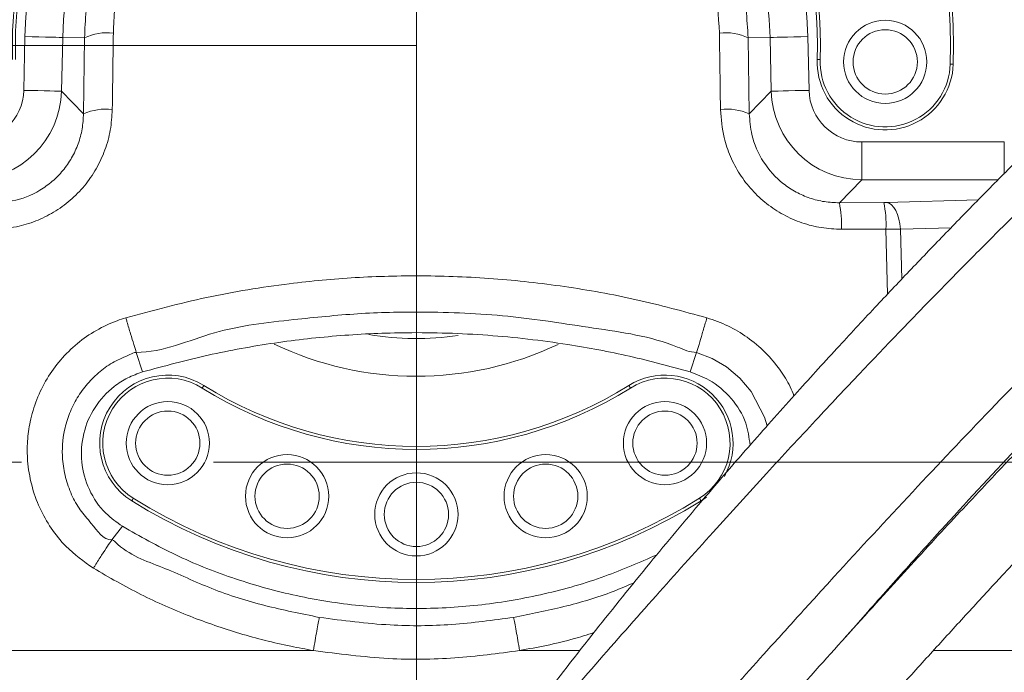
# Model space of a CAD drawing. Header units: millimetres. Extents: x 0 to 8410, y 0 to 5940.
# Tile 185 of 256: x 5242 to 5372, y 2890 to 2976. Entities that reach past the tile are written whole.
import ezdxf

# ---------------------------------------------------------------- set-up
doc = ezdxf.new("R2010")
doc.units = ezdxf.units.MM
doc.header["$LTSCALE"] = 10
doc.linetypes.add('CENTERX2', pattern=[20.32, 12.7, -2.54, 2.54, -2.54])
doc.styles.add('SLDTEXTSTYLE0', font='TXT', dxfattribs={"width": 0.605})
doc.dimstyles.new('SLDDIMSTYLE0', dxfattribs={"dimtxt": 50, "dimasz": 50, "dimexe": 0, "dimexo": 0.0625, "dimgap": 12.5, "dimtad": 1, "dimtoh": 1, "dimdec": 1, "dimrnd": 1e-09, "dimzin": 12, "dimdsep": 46, "dimtxsty": 'SLDTEXTSTYLE0', "dimsah": 1, "dimcen": 0.09, "dimadec": 0, "dimazin": 0, "dimtfac": 1, "dimtofl": 0, "dimtmove": 0, "dimatfit": 3, "dimfxl": 0, "dimfrac": 2, "dimtolj": 1, "dimtzin": 12, "dimarcsym": 0})
doc.dimstyles.new('SLDDIMSTYLE2', dxfattribs={"dimtxt": 50, "dimasz": 50, "dimexe": 0, "dimexo": 0.0625, "dimgap": 12.5, "dimtad": 1, "dimtoh": 1, "dimdec": 1, "dimrnd": 1e-09, "dimzin": 12, "dimdsep": 46, "dimtxsty": 'SLDTEXTSTYLE0', "dimsah": 1, "dimcen": 0.09, "dimadec": 0, "dimazin": 0, "dimtfac": 1, "dimtofl": 0, "dimtmove": 0, "dimatfit": 3, "dimfxl": 0, "dimfrac": 2, "dimtolj": 1, "dimtzin": 12, "dimarcsym": 0})
doc.dimstyles.new('SLDDIMSTYLE4', dxfattribs={"dimtxt": 50, "dimasz": 50, "dimexe": 0, "dimexo": 0.0625, "dimgap": 12.5, "dimtad": 0, "dimtih": 1, "dimtoh": 1, "dimdec": 1, "dimrnd": 1e-09, "dimzin": 12, "dimdsep": 46, "dimtxsty": 'SLDTEXTSTYLE0', "dimblk1": 'NONE', "dimsah": 1, "dimcen": 0, "dimadec": 0, "dimazin": 0, "dimtfac": 1, "dimtmove": 0, "dimatfit": 3, "dimldrblk": 'NONE', "dimfxl": 0, "dimfrac": 2, "dimtolj": 1, "dimtzin": 12, "dimarcsym": 0})

# ---------------------------------------------------------------- blocks, each defined once
blk = doc.blocks.new('*D29')
at = {"color": 7, "linetype": 'Continuous', "lineweight": 0}
for p, q in [((5333.45, 3148.04), (4568.99, 3148.04)), ((4583.99, 2973.04), (4583.99, 3148.04)), ((5294.64, 2973.04), (4568.99, 2973.04))]:
    blk.add_line(p, q, dxfattribs=at)
for points in [[(4583.99, 3148.04), (4576.49, 3098.04), (4591.49, 3098.04)], [(4583.99, 2973.04), (4591.49, 3023.04), (4576.49, 3023.04)]]:
    blk.add_solid(points, dxfattribs=at)
at = {"color": 7, "linetype": 'Continuous', "lineweight": 0, "insert": (4519.54, 3003.26), "char_height": 50, "attachment_point": 1, "rotation": 90, "style": 'SLDTEXTSTYLE0'}
blk.add_mtext('175', dxfattribs=at)
blk = doc.blocks.new('*D30')
at = {"color": 7, "linetype": 'Continuous', "lineweight": 0}
for p, q in [((5294.64, 2973.04), (5294.64, 3462.48)), ((6525.14, 3148.04), (6525.14, 3462.48)), ((5294.64, 3447.48), (6525.14, 3447.48))]:
    blk.add_line(p, q, dxfattribs=at)
for points in [[(5294.64, 3447.48), (5344.64, 3439.98), (5344.64, 3454.98)], [(6525.14, 3447.48), (6475.14, 3454.98), (6475.14, 3439.98)]]:
    blk.add_solid(points, dxfattribs=at)
at = {"color": 7, "linetype": 'Continuous', "lineweight": 0, "insert": (5804.86, 3511.93), "char_height": 50, "attachment_point": 1, "style": 'SLDTEXTSTYLE0'}
blk.add_mtext('1230,5', dxfattribs=at)
blk = doc.blocks.new('*D34')
at = {"color": 7, "linetype": 'Continuous', "lineweight": 0}
for p, q in [((5294.64, 2973.04), (4568.99, 2973.04)), ((4583.99, 1878.04), (4583.99, 2973.04)), ((5294.64, 1878.04), (4568.99, 1878.04))]:
    blk.add_line(p, q, dxfattribs=at)
for points in [[(4583.99, 2973.04), (4576.49, 2923.04), (4591.49, 2923.04)], [(4583.99, 1878.04), (4591.49, 1928.04), (4576.49, 1928.04)]]:
    blk.add_solid(points, dxfattribs=at)
at = {"color": 7, "linetype": 'Continuous', "lineweight": 0, "insert": (4519.54, 2349.16), "char_height": 50, "attachment_point": 1, "rotation": 90, "style": 'SLDTEXTSTYLE0'}
blk.add_mtext('1095', dxfattribs=at)
blk = doc.blocks.new('*D35')
at = {"color": 7, "linetype": 'Continuous', "lineweight": 0}
for p, q in [((5294.64, 3305.04), (4468.99, 3305.04)), ((4483.99, 3305.04), (4483.99, 1383.04)), ((4955.74, 1383.04), (4468.99, 1383.04))]:
    blk.add_line(p, q, dxfattribs=at)
for points in [[(4483.99, 3305.04), (4476.49, 3255.04), (4491.49, 3255.04)], [(4483.99, 1383.04), (4491.49, 1433.04), (4476.49, 1433.04)]]:
    blk.add_solid(points, dxfattribs=at)
at = {"color": 7, "linetype": 'Continuous', "lineweight": 0, "insert": (4419.54, 2267.66), "char_height": 50, "attachment_point": 1, "rotation": 90, "style": 'SLDTEXTSTYLE0'}
blk.add_mtext('1922', dxfattribs=at)
blk = doc.blocks.new('*D36')
at = {"color": 7, "linetype": 'Continuous', "lineweight": 0}
for p, q in [((5294.64, 2973.04), (5294.64, 2530.54)), ((5239.64, 2703.04), (5239.64, 2530.54)), ((5239.64, 2545.54), (4979.52, 2545.54)), ((5294.64, 2545.54), (5239.64, 2545.54)), ((5294.64, 2545.54), (5394.64, 2545.54))]:
    blk.add_line(p, q, dxfattribs=at)
for points in [[(5239.64, 2545.54), (5189.64, 2553.04), (5189.64, 2538.04)], [(5294.64, 2545.54), (5344.64, 2538.04), (5344.64, 2553.04)]]:
    blk.add_solid(points, dxfattribs=at)
at = {"color": 7, "linetype": 'Continuous', "lineweight": 0, "insert": (4995.39, 2610), "char_height": 50, "attachment_point": 1, "style": 'SLDTEXTSTYLE0'}
blk.add_mtext('55', dxfattribs=at)
blk = doc.blocks.new('*D41')
at = {"color": 7, "linetype": 'Continuous', "lineweight": 0}
for p, q in [((5352.92, 2705.33), (5618.85, 2890.91)), ((5618.85, 2890.91), (5718.85, 2890.91)), ((5346.36, 2700.76), (5352.92, 2705.33))]:
    blk.add_line(p, q, dxfattribs=at)
blk.add_solid([(5352.92, 2705.33), (5398.22, 2727.8), (5389.63, 2740.1)], dxfattribs=at)
at = {"color": 7, "linetype": 'Continuous', "lineweight": 0, "char_height": 50, "attachment_point": 1, "style": 'SLDTEXTSTYLE0'}
for s, insert in [(' Through', (5921.78, 2917.01)), ('6x M', (5734.73, 2917.01)), ('8', (5883.59, 2917.01))]:
    blk.add_mtext(s, dxfattribs=dict(at, insert=insert))
blk = doc.blocks.new('_NONE')

msp = doc.modelspace()

# ---------------------------------------------------------------- linework, layer by layer
at = {"color": 8, "linetype": 'Continuous', "lineweight": 0}
for p, q in [((5242.74735, 2967.120454), (5242.909623, 2974.226162)), ((5247.901468, 2974.112198), (5247.739194, 2967.006371)), ((5250.788478, 2974.046275), (5247.901468, 2974.112198)), ((5250.650255, 2964.028165), (5250.788478, 2974.046275)), ((5338.493435, 2974.046275), (5341.380445, 2974.112198)), ((5338.493435, 2974.046275), (5338.631673, 2964.028165)), ((5341.542719, 2967.006371), (5341.380445, 2974.112198)), ((5346.372289, 2974.226162), (5346.534563, 2967.120454)), ((5247.739194, 2967.006371), (5250.650255, 2964.028165)), ((5338.631673, 2964.028165), (5341.542719, 2967.006371)), ((5353.523148, 2960.289642), (5372.342003, 2960.289642)), ((5353.523148, 2960.289642), (5353.523148, 2955.296442)), ((5372.342003, 2960.289642), (5372.342003, 2956.036613)), ((5353.523148, 2955.296442), (5350.54451, 2952.248976)), ((5371.525628, 2955.296442), (5353.523148, 2955.296442)), ((5356.791986, 2952.276871), (5368.896184, 2952.635929)), ((5350.54451, 2952.248976), (5356.40773, 2952.271149)), ((5356.705142, 2948.773191), (5350.813521, 2948.75066)), ((5356.901226, 2940.161273), (5356.705142, 2948.773191)), ((5365.299759, 2948.948309), (5358.627437, 2948.760435)), ((5358.627437, 2948.760435), (5358.780531, 2942.149326)), ((5281.031279, 2893.044755), (5281.030653, 2893.044874)), ((5308.277501, 2893.044994), (5308.276547, 2893.044755))]:
    msp.add_line(p, q, dxfattribs=at)
at = {"color": 7, "linetype": 'Continuous', "lineweight": 0}
for p, q in [((5257.618902, 2932.465002), (5258.454366, 2929.884002)), ((5330.827547, 2929.884002), (5331.663011, 2932.465002)), ((5332.265226, 2912.833378), (5332.974387, 2913.325235)), ((5254.398016, 2907.659576), (5255.790098, 2909.470603)), ((5254.398001, 2907.659456), (5254.398016, 2907.659576)), ((5316.263793, 2893.044755), (5308.278588, 2893.044755)), ((5392.478628, 2893.044874), (5363.010732, 2893.044874))]:
    msp.add_line(p, q, dxfattribs=at)
at = {"color": 7, "linetype": 'CENTERX2', "lineweight": 0}
msp.add_line((5064.640959, 2917.930962), (5607.04029, 2917.930962), dxfattribs=at)
at = {"color": 8, "linetype": 'Continuous', "lineweight": 0, "flags": 128}
for points in [[(5247.901468, 2974.112198), (5247.762469, 2974.115297), (5247.449158, 2974.12245), (5246.972797, 2974.133417), (5246.350495, 2974.147603), (5245.604617, 2974.16465), (5244.761927, 2974.183843), (5243.85271, 2974.204585), (5242.909623, 2974.226162)], [(5341.380445, 2974.112198), (5341.519458, 2974.115297), (5341.832755, 2974.12245), (5342.309115, 2974.133417), (5342.931418, 2974.147603), (5343.67731, 2974.16465), (5344.519986, 2974.183843), (5345.42921, 2974.204585), (5346.372289, 2974.226162)], [(5347.608669, 2971.195147), (5347.616358, 2971.194789), (5347.639097, 2971.194074), (5347.676052, 2971.192762), (5347.725762, 2971.190974), (5347.786335, 2971.188829), (5347.855447, 2971.186444), (5347.930444, 2971.183822), (5348.008422, 2971.18108)], [(5365.197955, 2970.580861), (5365.275947, 2970.578119), (5365.35093, 2970.575497), (5365.420042, 2970.573113), (5365.480615, 2970.570967), (5365.53034, 2970.569298), (5365.56728, 2970.567987), (5365.590034, 2970.567152), (5365.597708, 2970.566914)], [(5247.739194, 2967.006371), (5247.600196, 2967.009589), (5247.286884, 2967.016742), (5246.810524, 2967.02759), (5246.188221, 2967.041776), (5245.442344, 2967.058823), (5244.599653, 2967.078135), (5243.690437, 2967.098877), (5242.74735, 2967.120454)], [(5341.542719, 2967.006371), (5341.681732, 2967.009589), (5341.995044, 2967.016742), (5342.471389, 2967.02759), (5343.093691, 2967.041776), (5343.839584, 2967.058823), (5344.682259, 2967.078135), (5345.591484, 2967.098877), (5346.534563, 2967.120454)], [(5356.791986, 2952.276871), (5357.11707, 2952.183172), (5357.43217, 2951.96943), (5357.72757, 2951.64232), (5357.994212, 2951.211974), (5358.223883, 2950.691506), (5358.409522, 2950.096891), (5358.545436, 2949.446604), (5358.627437, 2948.760435)], [(5341.002582, 2922.75028), (5340.662954, 2923.893139), (5338.897882, 2927.304551), (5337.405456, 2929.062769), (5335.638044, 2930.545733), (5333.729071, 2931.668803), (5331.66307, 2932.465002), (5331.663011, 2932.465002), (5331.663011, 2932.465002)], [(5266.555233, 2928.098247), (5266.551165, 2928.09169), (5266.53911, 2928.072378), (5266.519515, 2928.041026), (5266.493155, 2927.998826), (5266.461028, 2927.947447), (5266.424386, 2927.888796), (5266.384629, 2927.825138), (5266.343264, 2927.758977)], [(5322.938649, 2927.758977), (5322.897298, 2927.825138), (5322.857527, 2927.888796), (5322.820885, 2927.947447), (5322.788758, 2927.998826), (5322.762398, 2928.041026), (5322.742818, 2928.072378), (5322.730748, 2928.09169), (5322.72668, 2928.098247)], [(5257.016687, 2912.833378), (5257.02077, 2912.839815), (5257.032825, 2912.859127), (5257.05242, 2912.890479), (5257.07878, 2912.932679), (5257.110892, 2912.984058), (5257.147549, 2913.042709), (5257.187305, 2913.106367), (5257.228656, 2913.172528)], [(5332.053257, 2913.172528), (5332.094608, 2913.106367), (5332.134379, 2913.042709), (5332.171021, 2912.984058), (5332.203148, 2912.932679), (5332.229508, 2912.890479), (5332.249088, 2912.859127), (5332.261158, 2912.839815), (5332.265226, 2912.833378)]]:
    msp.add_lwpolyline(points, dxfattribs=at)
at = {"color": 7, "linetype": 'Continuous', "lineweight": 0}
for centre, radius in [((5356.603191, 2970.880996), 5.5), ((5356.603191, 2970.880996), 4.25), ((5261.785965, 2920.465783), 5.5), ((5327.495954, 2920.465783), 5.5), ((5261.785965, 2920.465783), 4.25), ((5327.495954, 2920.465783), 4.25), ((5277.551443, 2913.446539), 5.5), ((5311.730475, 2913.446539), 5.5), ((5277.551443, 2913.446539), 4.25), ((5311.730475, 2913.446539), 4.25), ((5294.640959, 2911.044765), 5.5), ((5294.640959, 2911.044765), 4.25)]:
    msp.add_circle(centre, radius, dxfattribs=at)
for centre, radius, start, end in [((5294.640959, 2973.044765), 110.5, 6.94553026, 201.26976644), ((5294.640959, 2973.044765), 71, 118, 182), ((5294.640959, 2973.044765), 71, 358, 62), ((5294.640959, 2973.044765), 53, 118, 182), ((5294.640959, 2973.044765), 53, 358, 62), ((5356.603191, 2970.880996), 9, 178, 358), ((5261.785965, 2920.465783), 9, 58, 238), ((5327.495954, 2920.465783), 9, 330.71100156, 122), ((5294.640959, 2973.044765), 53, 238, 302), ((5294.640959, 2973.044765), 71, 238, 302)]:
    msp.add_arc(centre, radius, start, end, dxfattribs=at)
at = {"color": 8, "linetype": 'Continuous', "lineweight": 0}
for centre, radius, start, end in [((5294.640959, 2973.044765), 89.433878, 111.67710443, 177.98507557), ((5294.640959, 2973.044765), 89.433878, 2.01492443, 68.32289557), ((5294.640959, 2973.044765), 84.44073, 111.67710443, 177.98507557), ((5294.640959, 2973.044765), 84.44073, 2.01492443, 68.32289557), ((5294.640959, 2973.044765), 70.6, 118, 182), ((5294.640959, 2973.044765), 70.6, 358, 62), ((5294.640959, 2973.044765), 51.744823, 1.30823649, 178.69176351), ((5294.640959, 2973.044765), 53.4, 118, 182), ((5294.640959, 2973.044765), 46.751675, 1.30823649, 178.69176351), ((5294.640959, 2973.044765), 53.4, 358, 62), ((5253.697627, 2968.329226), 6.414655, 81.9979744, 116.96949001), ((5335.584295, 2968.329279), 6.414603, 63.03036353, 98.00217206), ((5356.603191, 2970.880996), 8.6, 178, 358), ((5253.531423, 2957.463823), 7.168802, 82.62440009, 113.69723918), ((5335.750496, 2957.463758), 7.168864, 66.30290022, 97.37546051), ((5336.663328, 2949.422051), 14.166112, 357.28349764, 11.51096433), ((5343.863765, 2949.442981), 12.858833, 357.01422752, 12.70548991), ((5294.640959, 2973.044765), 38.740696, 260.6799793, 278.18651616), ((5294.640959, 2973.044765), 43.733844, 244.51615084, 295.34154092), ((5261.785965, 2920.465783), 8.6, 58, 238), ((5327.495954, 2920.465783), 8.6, 302, 122), ((5294.640959, 2973.044765), 53.4, 238, 302), ((5294.640959, 2973.044765), 70.6, 238, 302)]:
    msp.add_arc(centre, radius, start, end, dxfattribs=at)
for centre, major_axis, ratio, start_param, end_param in [((5235.739999, 2967.299194), (4.906038, -5.019357), 0.9973255, 5.5105423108, 7.0558283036), ((5235.739999, 2967.299194), (-8.391632, 8.58546), 0.9995502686, 2.3689496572, 3.91423565), ((5353.541919, 2967.299194), (8.391632, 8.58546), 0.9995502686, 2.3689496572, 3.91423565), ((5353.541919, 2967.299194), (-4.906038, -5.019357), 0.9973255, 5.5105423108, 7.0558283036)]:
    msp.add_ellipse(centre, major_axis=major_axis, ratio=ratio, start_param=start_param, end_param=end_param, dxfattribs=at)
at = {"color": 7, "linetype": 'Continuous', "lineweight": 0}
for points, knots in [([(5563.076181, 3025.905654), (5562.806655, 3026.92909), (5562.292523, 3028.88134), (5561.533573, 3031.659814), (5560.817833, 3034.135278), (5560.123149, 3036.377243), (5559.457925, 3038.364056), (5558.834776, 3040.081122), (5558.300554, 3041.450272), (5557.842771, 3042.554347), (5557.402544, 3043.561967), (5556.934233, 3044.577868), (5556.388457, 3045.691373), (5555.75926, 3046.889485), (5555.043402, 3048.149151), (5554.289084, 3049.366322), (5553.546825, 3050.46528), (5552.87553, 3051.383915), (5552.257294, 3052.173248), (5551.605048, 3052.955788), (5550.806121, 3053.846399), (5549.755815, 3054.910053), (5548.471425, 3056.058604), (5547.049374, 3057.155863), (5545.523643, 3058.163797), (5544.002382, 3059.0135), (5542.415557, 3059.751588), (5540.791439, 3060.374727), (5538.955497, 3060.930748), (5536.366251, 3061.491786), (5533.129045, 3061.82243), (5529.425227, 3061.741375), (5525.892209, 3061.319423), (5522.347947, 3060.618072), (5518.594291, 3059.615285), (5514.541357, 3058.277721), (5510.123748, 3056.560799), (5505.370719, 3054.455875), (5500.38115, 3052.001889), (5495.282913, 3049.274744), (5490.198037, 3046.36361), (5485.285524, 3043.391011), (5480.71153, 3040.496528), (5476.540966, 3037.761755), (5472.468303, 3035.012342), (5468.130757, 3032.003152), (5463.246287, 3028.517502), (5457.784137, 3024.506122), (5451.788966, 3019.972348), (5445.44242, 3015.027022), (5437.353855, 3008.539039), (5427.660036, 3000.463026), (5416.410762, 2990.672712), (5405.311008, 2980.674308), (5396.159929, 2972.207703), (5388.978094, 2965.438242), (5383.701136, 2960.395934), (5378.505694, 2955.360849), (5373.398584, 2950.336463), (5368.385801, 2945.326218), (5363.461984, 2940.3235), (5358.441247, 2935.144625), (5353.081701, 2929.531059), (5347.167201, 2923.236835), (5340.669052, 2916.205974), (5333.629453, 2908.463235), (5326.094009, 2900.048827), (5318.11032, 2891.010709), (5309.743768, 2881.375094), (5301.035558, 2871.168136), (5295.259728, 2864.182147), (5292.288972, 2860.588953)], [0, 0, 0, 0, 0.0188589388, 0.0359742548, 0.051343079, 0.0649656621, 0.0781522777, 0.0891552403, 0.0979790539, 0.1046275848, 0.1103626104, 0.1169479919, 0.1239468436, 0.1317123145, 0.1402447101, 0.1488979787, 0.1563825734, 0.163005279, 0.1682752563, 0.1732172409, 0.1796569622, 0.1876276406, 0.1971245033, 0.2068747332, 0.2155956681, 0.2251034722, 0.2330140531, 0.2410191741, 0.2502201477, 0.2606115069, 0.2784224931, 0.2944247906, 0.3087302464, 0.3231103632, 0.3379553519, 0.3534823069, 0.3698472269, 0.3870520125, 0.4044532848, 0.4214409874, 0.4380319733, 0.4538852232, 0.4680437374, 0.4804561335, 0.4919099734, 0.5046743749, 0.5188847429, 0.5345289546, 0.5515932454, 0.5695953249, 0.5874535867, 0.6182451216, 0.6484084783, 0.6778461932, 0.7065030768, 0.7205596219, 0.7344521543, 0.7481902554, 0.7617802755, 0.7752248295, 0.7885265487, 0.8017671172, 0.8163921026, 0.8329333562, 0.8513719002, 0.8716826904, 0.8938316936, 0.9177830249, 0.9435053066, 0.9709423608, 1, 1, 1, 1]), ([(5511.844231, 3057.188317), (5511.666397, 3057.163989), (5510.260076, 3056.971599), (5507.391276, 3056.235849), (5503.123659, 3054.939429), (5498.784628, 3053.286989), (5494.477759, 3051.418091), (5490.337617, 3049.439911), (5486.019648, 3047.206907), (5481.573165, 3044.749185), (5477.140738, 3042.156509), (5472.936098, 3039.578001), (5469.191422, 3037.193803), (5465.761516, 3034.945723), (5462.287831, 3032.611282), (5458.372862, 3029.911492), (5453.865419, 3026.717329), (5448.740104, 3022.979649), (5443.06143, 3018.714312), (5437.028124, 3014.046989), (5429.347704, 3007.935362), (5420.152133, 3000.354278), (5409.48703, 2991.186542), (5399.006711, 2981.807489), (5390.428704, 2973.814824), (5383.740111, 2967.39967), (5378.83912, 2962.614146), (5374.021299, 2957.82869), (5369.287327, 2953.049252), (5364.637735, 2948.281674), (5360.054993, 2943.510228), (5355.353343, 2938.537085), (5350.316689, 2933.115096), (5344.765789, 2927.016026), (5338.705808, 2920.194778), (5332.193152, 2912.654821), (5325.299187, 2904.40574), (5318.096628, 2895.467166), (5310.646083, 2885.866944), (5302.981318, 2875.639505), (5297.961337, 2868.619197), (5295.378698, 2865.007445)], [0, 0, 0, 0, 0.0035895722, 0.0283865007, 0.0543333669, 0.0819733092, 0.1038435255, 0.1262879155, 0.1487397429, 0.1712033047, 0.1936271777, 0.2141189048, 0.2317468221, 0.2465068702, 0.2618466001, 0.279494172, 0.299561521, 0.3220324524, 0.3468848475, 0.3730906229, 0.3990348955, 0.4437052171, 0.4873491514, 0.5298400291, 0.5711158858, 0.5913436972, 0.6113362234, 0.6311159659, 0.650698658, 0.6700941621, 0.6893078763, 0.7085840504, 0.7301073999, 0.7543938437, 0.7814341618, 0.8112144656, 0.8437125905, 0.8789044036, 0.9167533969, 0.9571719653, 1, 1, 1, 1]), ([(5305.130912, 2851.393625), (5306.740747, 2853.369541), (5309.820071, 2857.14911), (5314.330449, 2862.546132), (5318.456392, 2867.412196), (5322.291011, 2871.874881), (5325.768301, 2875.878212), (5328.825303, 2879.36673), (5331.28723, 2882.157804), (5333.344523, 2884.479265), (5335.272688, 2886.646635), (5337.808278, 2889.486484), (5341.14371, 2893.203136), (5345.325132, 2897.834752), (5351.698667, 2904.840821), (5360.080329, 2913.922112), (5370.398953, 2924.817854), (5380.633108, 2935.296658), (5390.851395, 2945.390596), (5401.081448, 2955.188547), (5411.341344, 2964.761363), (5421.563824, 2974.086093), (5431.664204, 2983.040656), (5441.521594, 2991.482854), (5451.074996, 2999.338343), (5460.398922, 3006.694113), (5468.553422, 3012.846666), (5475.672676, 3018.001807), (5481.844438, 3022.30628), (5488.083786, 3026.47195), (5494.393947, 3030.469413), (5500.660666, 3034.191671), (5505.944487, 3037.086066), (5510.122696, 3039.196054), (5513.17323, 3040.632969), (5515.76718, 3041.768431), (5518.042177, 3042.692153), (5520.418819, 3043.581036), (5523.048502, 3044.453649), (5525.926325, 3045.239571), (5528.373704, 3045.718155), (5530.317231, 3045.943432), (5531.81067, 3046.002877), (5533.148118, 3045.941632), (5534.297531, 3045.777612), (5535.235105, 3045.546893), (5535.914805, 3045.311747), (5536.430694, 3045.094373), (5536.92107, 3044.851906), (5537.447454, 3044.544449), (5538.010672, 3044.155865), (5538.572436, 3043.698891), (5539.072377, 3043.227392), (5539.481788, 3042.794877), (5539.79975, 3042.429862), (5540.057927, 3042.11371), (5540.292295, 3041.811172), (5540.561077, 3041.448632), (5540.75712, 3041.160852), (5540.865524, 3041.001722)], [0, 0, 0, 0, 0.0193530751, 0.0370189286, 0.0529438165, 0.06708677, 0.0807734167, 0.0921539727, 0.101205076, 0.1080275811, 0.1147824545, 0.1222862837, 0.1355973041, 0.150774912, 0.1669958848, 0.2030660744, 0.2379929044, 0.2718669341, 0.3048238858, 0.3376041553, 0.3704304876, 0.4033628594, 0.4363482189, 0.4688964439, 0.5005678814, 0.5318215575, 0.5637864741, 0.5855020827, 0.6077906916, 0.6311692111, 0.655635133, 0.6811722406, 0.7070917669, 0.7228307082, 0.7369611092, 0.7494878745, 0.7604205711, 0.7713229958, 0.7873786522, 0.8054392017, 0.8253676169, 0.8385507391, 0.852030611, 0.8658187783, 0.8799101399, 0.892924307, 0.9040043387, 0.9119399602, 0.9208173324, 0.9307289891, 0.941690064, 0.9536306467, 0.9646236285, 0.9726031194, 0.9792894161, 0.9846709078, 0.98879862, 0.9938061, 1, 1, 1, 1]), ([(5565.660877, 3013.034389), (5565.575418, 3013.346379), (5565.254641, 3014.517456), (5564.694764, 3016.4139), (5564.005381, 3018.608509), (5563.378913, 3020.445784), (5562.828391, 3021.944939), (5562.366178, 3023.122696), (5561.965607, 3024.088569), (5561.512054, 3025.130604), (5560.918854, 3026.407316), (5560.108899, 3027.993682), (5559.176535, 3029.620631), (5558.224165, 3031.084488), (5557.439941, 3032.159676), (5556.802674, 3032.964414), (5556.1952, 3033.683725), (5555.416009, 3034.534149), (5554.412374, 3035.517995), (5553.239172, 3036.521454), (5551.994598, 3037.434435), (5550.764972, 3038.206957), (5549.5949, 3038.835784), (5548.416498, 3039.375442), (5547.190441, 3039.849206), (5545.78871, 3040.287842), (5543.51532, 3040.821415), (5540.420636, 3041.162512), (5536.56604, 3041.020263), (5532.777942, 3040.455857), (5528.824149, 3039.516014), (5524.475577, 3038.143966), (5519.882134, 3036.373581), (5515.117416, 3034.256606), (5510.326719, 3031.893768), (5505.390623, 3029.246167), (5500.437185, 3026.401969), (5495.666448, 3023.505248), (5491.293783, 3020.729499), (5487.144461, 3018.003142), (5482.803307, 3015.062275), (5477.808319, 3011.570546), (5472.043107, 3007.405663), (5465.532638, 3002.540685), (5458.508063, 2997.107383), (5450.060905, 2990.351596), (5440.413838, 2982.326791), (5429.639434, 2972.97448), (5419.051002, 2963.452259), (5410.365273, 2955.4067), (5403.569961, 2948.97446), (5398.586142, 2944.185245), (5393.684015, 2939.400502), (5388.866191, 2934.62238), (5384.136362, 2929.85182), (5379.475368, 2925.072371), (5374.68784, 2920.087707), (5369.252651, 2914.343148), (5362.917356, 2907.535721), (5355.615454, 2899.553227), (5347.603043, 2890.65445), (5338.906296, 2880.88168), (5329.600491, 2870.269409), (5319.765233, 2858.862226), (5313.198267, 2850.97745), (5309.81086, 2846.910283)], [0, 0, 0, 0, 0.0063393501, 0.0237951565, 0.0390096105, 0.0519916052, 0.0625808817, 0.0710417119, 0.0773955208, 0.0833513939, 0.0933526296, 0.1050958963, 0.1184756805, 0.1305308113, 0.1398346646, 0.144877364, 0.1506153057, 0.1579813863, 0.1669611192, 0.1773034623, 0.1869952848, 0.1955860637, 0.2037780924, 0.2107625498, 0.2181641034, 0.2265516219, 0.235915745, 0.257316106, 0.2761637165, 0.2932650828, 0.310919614, 0.3294049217, 0.3490904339, 0.3669328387, 0.3849822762, 0.4027531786, 0.4202526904, 0.4368487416, 0.4513674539, 0.4637811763, 0.477438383, 0.4931848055, 0.5110605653, 0.5310449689, 0.5526447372, 0.5741261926, 0.6057836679, 0.6367229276, 0.6668954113, 0.6962454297, 0.7106243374, 0.7248237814, 0.7388569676, 0.7527346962, 0.7664670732, 0.7800630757, 0.7937021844, 0.8089358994, 0.8287546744, 0.8511433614, 0.8760898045, 0.9035569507, 0.9334647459, 0.9656794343, 1, 1, 1, 1]), ([(5317.772401, 2841.202304), (5319.909224, 2843.793188), (5323.935403, 2848.674905), (5329.733438, 2855.506182), (5334.576333, 2861.130326), (5338.497379, 2865.632303), (5341.544497, 2869.105191), (5344.023335, 2871.914706), (5346.071244, 2874.226792), (5347.944422, 2876.334768), (5349.902877, 2878.532418), (5352.060313, 2880.946231), (5354.932551, 2884.150523), (5358.545705, 2888.165849), (5362.83283, 2892.899846), (5367.198145, 2897.682894), (5373.483249, 2904.506803), (5381.681072, 2913.255169), (5391.833286, 2923.758391), (5401.864497, 2933.752985), (5411.813376, 2943.335708), (5421.71822, 2952.597593), (5431.627466, 2961.618169), (5441.451394, 2970.28858), (5451.057959, 2978.471644), (5460.363831, 2986.087229), (5469.427435, 2993.206354), (5477.330194, 2999.144135), (5484.211142, 3004.10598), (5490.187042, 3008.2566), (5496.271774, 3012.301877), (5502.476499, 3016.213431), (5508.664127, 3019.865404), (5513.879292, 3022.697707), (5517.987981, 3024.751161), (5520.96954, 3026.13886), (5523.500108, 3027.2326), (5525.736755, 3028.128108), (5528.104642, 3028.999618), (5530.762081, 3029.862054), (5533.691914, 3030.631535), (5536.335453, 3031.110768), (5538.594319, 3031.311348), (5540.485393, 3031.291628), (5542.14624, 3031.086117), (5543.510244, 3030.746255), (5544.471347, 3030.39244), (5545.191816, 3030.063088), (5545.823308, 3029.724592), (5546.491514, 3029.303508), (5547.184253, 3028.791566), (5547.848296, 3028.218241), (5548.416449, 3027.656142), (5548.866562, 3027.162825), (5549.211396, 3026.755302), (5549.492104, 3026.403164), (5549.763798, 3026.045432), (5550.089414, 3025.594441), (5550.505205, 3024.978884), (5551.009381, 3024.168659), (5551.62347, 3023.083945), (5552.336022, 3021.672995), (5553.131173, 3019.880492), (5553.967551, 3017.725106), (5554.832052, 3015.186686), (5555.719831, 3012.255032), (5556.636453, 3008.936664), (5557.256882, 3006.583834), (5557.580782, 3005.355522)], [0, 0, 0, 0, 0.0214462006, 0.040408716, 0.0567812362, 0.068264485, 0.0779175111, 0.0857226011, 0.0916755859, 0.0971741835, 0.1032688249, 0.1099597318, 0.1172464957, 0.1298990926, 0.1433020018, 0.1565361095, 0.1695959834, 0.1999844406, 0.229381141, 0.2579180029, 0.2855380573, 0.3132193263, 0.3409929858, 0.3688070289, 0.3962640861, 0.4230083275, 0.4493794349, 0.4761931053, 0.4943060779, 0.512923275, 0.5326049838, 0.5533447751, 0.5751269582, 0.5971641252, 0.6104201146, 0.622260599, 0.6326919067, 0.6417653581, 0.6510384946, 0.6646293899, 0.6798609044, 0.6966004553, 0.7099881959, 0.7238691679, 0.7382752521, 0.7517857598, 0.7627895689, 0.7696798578, 0.7773730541, 0.7858827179, 0.7952244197, 0.8050575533, 0.8137304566, 0.8200255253, 0.8252970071, 0.8295335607, 0.8330527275, 0.8378211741, 0.8441820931, 0.8521545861, 0.8617612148, 0.8747733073, 0.8899906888, 0.9074489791, 0.9271760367, 0.9491859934, 0.9734721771, 1, 1, 1, 1]), ([(5351.190222, 2894.618556), (5352.000398, 2895.547207), (5354.581474, 2898.505726), (5359.018996, 2903.490649), (5365.941317, 2911.160474), (5374.394303, 2920.291939), (5384.358778, 2930.701035), (5394.220568, 2940.638502), (5404.007973, 2950.163557), (5413.770904, 2959.347595), (5423.56297, 2968.251456), (5433.282288, 2976.784266), (5442.788151, 2984.827537), (5451.985514, 2992.314042), (5460.90488, 2999.284688), (5468.367037, 3004.870375), (5474.494217, 3009.268746), (5477.942381, 3011.698947), (5479.722148, 3012.894742), (5479.906572, 3013.018653)], [0, 0, 0, 0, 0.02032761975, 0.06476021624, 0.1093079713, 0.18885594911, 0.26628338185, 0.34138981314, 0.41400061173, 0.48675146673, 0.55977060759, 0.63294776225, 0.70520686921, 0.77558049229, 0.844781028, 0.91449891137, 0.95454295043, 0.99528962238, 1, 1, 1, 1]), ([(5257.618902, 2932.465002), (5257.515268, 2932.793303), (5257.308003, 2933.449889), (5256.868214, 2934.906875), (5256.526617, 2936.064156), (5256.318962, 2936.775549), (5256.268594, 2936.948921), (5256.241886, 2937.040851)], [0, 0, 0, 0, 0.3008591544, 0.6017043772, 0.9025740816, 0.9483402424, 1, 1, 1, 1]), ([(5331.663011, 2932.465002), (5331.76655, 2932.793337), (5331.973623, 2933.449984), (5332.412856, 2934.907134), (5332.757202, 2936.074559), (5332.964448, 2936.786117), (5333.014777, 2936.959483), (5333.038537, 2937.041328)], [0, 0, 0, 0, 0.3008610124, 0.6017004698, 0.9025622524, 0.954000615, 1, 1, 1, 1]), ([(5330.827547, 2929.884002), (5328.166576, 2930.610165), (5322.833513, 2932.065526), (5313.906473, 2933.735873), (5304.076573, 2934.880787), (5294.028385, 2935.197412), (5284.612423, 2934.786316), (5275.83745, 2933.790899), (5267.083657, 2932.224656), (5261.330793, 2930.664219), (5258.454366, 2929.884002)], [0, 0, 0, 0, 0.1127887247, 0.2260487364, 0.3710970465, 0.5171524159, 0.6367120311, 0.7562716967, 0.8781360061, 1, 1, 1, 1]), ([(5258.454366, 2929.884002), (5257.785802, 2929.646725), (5256.448627, 2929.172156), (5254.196568, 2927.709456), (5251.985156, 2925.303455), (5250.478165, 2921.782898), (5250.210622, 2917.949009), (5251.239282, 2914.247092), (5253.220918, 2911.298988), (5255.02312, 2910.016431), (5255.790098, 2909.470603)], [0, 0, 0, 0, 0.0817622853, 0.1635303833, 0.3079311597, 0.4527591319, 0.5986757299, 0.74478615, 0.8913865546, 1, 1, 1, 1]), ([(5338.745741, 2920.203492), (5338.613306, 2921.19322), (5338.312354, 2923.442321), (5336.378171, 2926.491498), (5333.73751, 2928.80103), (5331.688983, 2929.56341), (5330.827547, 2929.884002)], [0, 0, 0, 0, 0.2240872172, 0.5092255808, 0.7936219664, 1, 1, 1, 1]), ([(5255.790098, 2909.470603), (5258.112502, 2908.158533), (5262.757283, 2905.534407), (5270.319612, 2902.514276), (5278.270077, 2900.258708), (5286.547315, 2898.892032), (5294.924136, 2898.442959), (5303.300052, 2898.952332), (5311.5578, 2900.397737), (5319.333322, 2902.59836), (5324.15344, 2904.707596), (5326.419992, 2905.699417)], [0, 0, 0, 0, 0.108697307, 0.2173933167, 0.3309160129, 0.4448000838, 0.5583221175, 0.6718403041, 0.7857209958, 0.8992400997, 1, 1, 1, 1]), ([(5251.96105, 2903.91998), (5251.997512, 2903.980213), (5252.069427, 2904.099012), (5252.432146, 2904.694753), (5253.052397, 2905.687949), (5253.849997, 2906.906728), (5254.215332, 2907.408545), (5254.398001, 2907.659456)], [0, 0, 0, 0, 0.0387296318, 0.0763882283, 0.3842602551, 0.6921263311, 1, 1, 1, 1]), ([(5281.030653, 2893.044874), (5281.106722, 2893.495245), (5281.258856, 2894.395964), (5281.476807, 2895.64053), (5281.67083, 2896.715037), (5281.763192, 2897.190797), (5281.809373, 2897.428677)], [0, 0, 0, 0, 0.25000207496, 0.49999237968, 0.74999627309, 1, 1, 1, 1]), ([(5308.277501, 2893.044994), (5308.201003, 2893.49524), (5308.047999, 2894.395782), (5307.828871, 2895.64013), (5307.633815, 2896.714438), (5307.540962, 2897.190116), (5307.494534, 2897.427961)], [0, 0, 0, 0, 0.24998430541, 0.4999956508, 0.74999128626, 1, 1, 1, 1]), ([(5281.029237, 2893.044755), (5275.709079, 2893.044805), (5264.858789, 2893.044907), (5248.282831, 2893.044866), (5237.040632, 2893.044871), (5231.316483, 2893.044874)], [0, 0, 0, 0, 0.32074314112, 0.65414530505, 1, 1, 1, 1])]:
    msp.add_open_spline(points, degree=3, knots=knots, dxfattribs=at)
at = {"color": 8, "linetype": 'Continuous', "lineweight": 0}
for points, knots in [([(5261.606274, 3056.153938), (5258.480747, 3054.825279), (5252.39923, 3052.24003), (5244.031957, 3047.211558), (5236.387971, 3041.549329), (5229.236521, 3034.978518), (5222.710248, 3027.506977), (5216.927206, 3019.173279), (5212.32836, 3010.661033), (5208.835224, 3002.125621), (5206.32738, 2993.707547), (5204.568204, 2985.059707), (5204.12229, 2979.173429), (5203.899858, 2976.237223)], [0, 0, 0, 0, 0.09612635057, 0.18703858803, 0.27821314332, 0.36915046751, 0.46698549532, 0.5651090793, 0.66294371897, 0.74702517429, 0.83149573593, 0.91594631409, 1, 1, 1, 1]), ([(5385.382069, 2976.237223), (5385.104167, 2979.682747), (5384.547426, 2986.585418), (5382.229193, 2996.657983), (5378.889519, 3006.375227), (5374.439148, 3015.599575), (5368.999714, 3024.252469), (5362.564075, 3032.319925), (5355.144492, 3039.667194), (5346.822691, 3046.205272), (5339.21039, 3050.859103), (5332.762106, 3054.078454), (5329.371117, 3055.462115), (5327.675639, 3056.153938)], [0, 0, 0, 0, 0.0986686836, 0.1976701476, 0.2963639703, 0.3949422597, 0.4938200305, 0.5924027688, 0.693621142, 0.7951636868, 0.8963466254, 0.9481738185, 1, 1, 1, 1]), ([(5250.788478, 2974.046275), (5250.83487, 2975.244417), (5250.977468, 2978.927212), (5252.139303, 2985.02058), (5254.667969, 2992.006385), (5258.342154, 2998.416117), (5262.947885, 3004.072812), (5268.41226, 3008.854484), (5274.530264, 3012.673759), (5281.200445, 3015.421271), (5288.250616, 3017.073936), (5295.517164, 3017.521213), (5302.848015, 3016.776165), (5309.99252, 3014.773939), (5316.789563, 3011.578803), (5322.951749, 3007.234161), (5328.323719, 3001.891006), (5332.683099, 2995.697979), (5335.917395, 2988.864563), (5338.005827, 2981.576723), (5338.330899, 2976.556421), (5338.493435, 2974.046275)], [0, 0, 0, 0, 0.0264944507, 0.0814374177, 0.1363787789, 0.1901215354, 0.2438603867, 0.2964614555, 0.3490572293, 0.4012743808, 0.4534880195, 0.5063590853, 0.5592303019, 0.613388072, 0.667550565, 0.7227866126, 0.7780290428, 0.8335252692, 0.8890243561, 0.9445122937, 1, 1, 1, 1]), ([(5334.691314, 2974.681422), (5334.544961, 2976.983697), (5334.252257, 2981.588233), (5332.350987, 2988.272823), (5329.402684, 2994.543974), (5325.425571, 3000.22828), (5320.519919, 3005.136126), (5314.891442, 3009.127693), (5308.677858, 3012.064599), (5302.146366, 3013.905742), (5295.442202, 3014.590226), (5288.796967, 3014.179597), (5282.351318, 3012.659873), (5276.253365, 3010.134172), (5270.664175, 3006.625055), (5265.672936, 3002.232149), (5261.469774, 2997.03913), (5258.118696, 2991.155575), (5255.815062, 2984.747002), (5254.759314, 2979.158005), (5254.632014, 2975.780322), (5254.590599, 2974.681422)], [0, 0, 0, 0, 0.0556368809, 0.1112734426, 0.1668736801, 0.2224685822, 0.2776963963, 0.3329168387, 0.3869474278, 0.4409718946, 0.4936618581, 0.5463514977, 0.5984247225, 0.650503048, 0.703061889, 0.7556279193, 0.8094428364, 0.8632633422, 0.918348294, 0.9734353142, 1, 1, 1, 1]), ([(5254.590599, 2974.681422), (5254.555515, 2972.056781), (5254.510529, 2968.691375), (5254.462317, 2965.31622), (5254.451705, 2964.573309)], [0, 0, 0, 0, 0.7798883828, 1, 1, 1, 1]), ([(5334.830223, 2964.573309), (5334.79308, 2967.204243), (5334.745455, 2970.57773), (5334.701081, 2973.941097), (5334.691314, 2974.681422)], [0, 0, 0, 0, 0.7798857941, 1, 1, 1, 1]), ([(5254.451705, 2964.573309), (5254.394389, 2963.667117), (5254.279767, 2961.854878), (5253.542463, 2959.20927), (5252.390167, 2956.718297), (5250.83758, 2954.465668), (5248.93044, 2952.528423), (5246.75541, 2950.950079), (5244.356281, 2949.783866), (5241.586442, 2948.92432), (5239.586815, 2948.812951), (5238.468399, 2948.75066)], [0, 0, 0, 0, 0.1099438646, 0.2198702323, 0.3298348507, 0.4397906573, 0.5473144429, 0.6548313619, 0.7604130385, 0.8659960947, 1, 1, 1, 1]), ([(5350.813521, 2948.75066), (5349.928159, 2948.790782), (5348.157501, 2948.871022), (5345.566075, 2949.542603), (5343.121228, 2950.615834), (5340.890983, 2952.080834), (5338.950145, 2953.895836), (5337.329907, 2955.99698), (5336.095371, 2958.339254), (5335.095277, 2961.20087), (5334.928286, 2963.325596), (5334.830223, 2964.573309)], [0, 0, 0, 0, 0.10622334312, 0.21243869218, 0.31879860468, 0.42515864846, 0.53078229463, 0.63641138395, 0.74263232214, 0.8488647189, 1, 1, 1, 1]), ([(5238.73741, 2952.248976), (5239.572252, 2952.295631), (5241.713236, 2952.415279), (5244.400012, 2953.500516), (5246.552428, 2955.049886), (5247.975935, 2956.495606), (5249.130921, 2958.174247), (5249.986579, 2960.032817), (5250.529724, 2962.005428), (5250.610075, 2963.353869), (5250.650255, 2964.028165)], [0, 0, 0, 0, 0.1342232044, 0.3442205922, 0.4514128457, 0.5586097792, 0.668595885, 0.7786003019, 0.8892878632, 1, 1, 1, 1]), ([(5338.631673, 2964.028165), (5338.704163, 2963.099165), (5338.877617, 2960.876259), (5340.343346, 2957.557982), (5342.582761, 2955.076166), (5344.797189, 2953.628297), (5346.624631, 2952.830565), (5348.561984, 2952.334489), (5349.88363, 2952.277482), (5350.54451, 2952.248976)], [0, 0, 0, 0, 0.1524711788, 0.3648320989, 0.5749836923, 0.6811172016, 0.7872551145, 0.8936183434, 1, 1, 1, 1]), ([(5356.40773, 2952.271149), (5356.517802, 2952.272113), (5356.651321, 2952.273283), (5356.770974, 2952.276335), (5356.791986, 2952.276871)], [0, 0, 0, 0, 0.8243909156, 1, 1, 1, 1]), ([(5358.627437, 2948.760435), (5358.522237, 2948.763082), (5357.922548, 2948.778167), (5357.255321, 2948.77544), (5356.705142, 2948.773191)], [0, 0, 0, 0, 0.1754240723, 1, 1, 1, 1]), ([(5256.241886, 2937.040851), (5259.786217, 2937.997285), (5266.898518, 2939.916532), (5277.067645, 2941.560834), (5286.577173, 2942.447168), (5295.58468, 2942.688696), (5304.82065, 2942.320093), (5314.285954, 2941.265151), (5323.730299, 2939.579953), (5329.93579, 2937.887536), (5333.038537, 2937.041328)], [0, 0, 0, 0, 0.141412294, 0.2837677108, 0.3962982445, 0.5093035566, 0.6307521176, 0.7522004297, 0.8761001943, 1, 1, 1, 1]), ([(5251.96105, 2903.91998), (5250.689515, 2904.825035), (5248.577185, 2906.328551), (5246.321007, 2909.174913), (5244.765135, 2911.901928), (5243.706372, 2914.921272), (5243.204595, 2917.913531), (5243.18802, 2920.727), (5243.556702, 2923.458316), (5244.397585, 2926.253022), (5245.752846, 2929.025134), (5247.568576, 2931.532812), (5249.772186, 2933.698818), (5252.301049, 2935.440526), (5254.507383, 2936.494129), (5255.858189, 2936.919908), (5256.241886, 2937.040851)], [0, 0, 0, 0, 0.11074398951, 0.18397271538, 0.25719736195, 0.33415061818, 0.41111313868, 0.47272940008, 0.53433672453, 0.60715674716, 0.67997997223, 0.75341030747, 0.8268419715, 0.89909429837, 0.97133767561, 1, 1, 1, 1]), ([(5331.663011, 2932.465002), (5331.662991, 2932.465002), (5330.796658, 2932.464999), (5326.418367, 2934.5053), (5318.035627, 2935.644867), (5306.75723, 2937.461618), (5296.318973, 2937.8989), (5286.871615, 2937.687261), (5277.729342, 2936.724184), (5267.851159, 2935.663459), (5261.168806, 2932.464999), (5257.618922, 2932.465002), (5257.618902, 2932.465002)], [0, 0, 0, 0, 0.00000079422, 0.03463091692, 0.18655107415, 0.33876060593, 0.49067904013, 0.60343671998, 0.71619427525, 0.85809636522, 0.99999920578, 1, 1, 1, 1]), ([(5333.038537, 2937.041328), (5333.975363, 2936.716493), (5335.849211, 2936.066755), (5338.44347, 2934.503582), (5340.790645, 2932.536135), (5342.664135, 2930.28921), (5343.905575, 2928.323513), (5344.387116, 2927.135227), (5344.547046, 2926.740572)], [0, 0, 0, 0, 0.1859284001, 0.3718954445, 0.5654634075, 0.7590160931, 0.9199640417, 1, 1, 1, 1]), ([(5257.618902, 2932.465002), (5257.618882, 2932.465002), (5257.319034, 2932.465005), (5256.340909, 2931.94839), (5254.669992, 2931.311202), (5252.786767, 2929.963601), (5251.134235, 2928.364796), (5249.771497, 2926.490213), (5248.749382, 2924.418083), (5247.923533, 2921.709524), (5247.732876, 2918.808635), (5248.207593, 2915.92334), (5249.003297, 2913.669081), (5250.152221, 2911.562263), (5251.922961, 2909.674298), (5253.231039, 2907.65957), (5254.398001, 2907.659576), (5254.398016, 2907.659576)], [0, 0, 0, 0, 0.00000189, 0.0285242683, 0.1005733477, 0.1726357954, 0.2458222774, 0.3190107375, 0.3919425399, 0.4648706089, 0.5876736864, 0.6648973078, 0.7421079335, 0.8155414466, 0.8889881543, 0.9999985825, 1, 1, 1, 1]), ([(5254.398001, 2907.659456), (5254.398021, 2907.659456), (5254.566211, 2907.659462), (5256.535278, 2905.651252), (5261.10381, 2904.197943), (5267.625817, 2901.038709), (5274.58486, 2898.870652), (5279.401209, 2897.909334), (5281.809373, 2897.428677)], [0, 0, 0, 0, 0.0000020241, 0.0171346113, 0.2584754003, 0.4998208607, 0.7499114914, 1, 1, 1, 1]), ([(5281.029237, 2893.044755), (5280.028247, 2893.225018), (5276.750642, 2893.815266), (5271.274047, 2895.213008), (5264.646142, 2897.503905), (5258.152601, 2900.350476), (5254.02489, 2902.730152), (5251.96105, 2903.91998)], [0, 0, 0, 0, 0.0976880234, 0.3198658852, 0.542051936, 0.7710278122, 1, 1, 1, 1]), ([(5307.494534, 2897.427961), (5309.709999, 2897.867965), (5314.158357, 2898.751434), (5319.487649, 2900.323433), (5322.497846, 2901.618666), (5323.417602, 2902.01442)], [0, 0, 0, 0, 0.4079450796, 0.8190995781, 1, 1, 1, 1]), ([(5281.809373, 2897.428677), (5284.930369, 2897.016447), (5290.740791, 2896.248992), (5299.371396, 2896.322182), (5304.776494, 2897.057963), (5307.494534, 2897.427961)], [0, 0, 0, 0, 0.3658479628, 0.6811065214, 1, 1, 1, 1]), ([(5318.110092, 2895.421192), (5317.196936, 2895.125806), (5313.985084, 2894.086841), (5310.659023, 2893.479456), (5308.278588, 2893.044755)], [0, 0, 0, 0, 0.2843080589, 1, 1, 1, 1]), ([(5281.030653, 2893.044874), (5281.030414, 2893.044884), (5281.029937, 2893.044904), (5281.02947, 2893.044805), (5281.029237, 2893.044755)], [0, 0, 0, 0, 0.5016382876, 1, 1, 1, 1]), ([(5308.276547, 2893.044755), (5305.42501, 2892.658939), (5299.689786, 2891.882956), (5290.535683, 2891.800269), (5284.340291, 2892.61148), (5281.031279, 2893.044755)], [0, 0, 0, 0, 0.31539545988, 0.63434672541, 1, 1, 1, 1]), ([(5308.278588, 2893.044755), (5308.27841, 2893.044795), (5308.278047, 2893.044876), (5308.277685, 2893.044954), (5308.277501, 2893.044994)], [0, 0, 0, 0, 0.493377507, 1, 1, 1, 1])]:
    msp.add_open_spline(points, degree=3, knots=knots, dxfattribs=at)

# ---------------------------------------------------------------- dimensions: what is measured, and where the dimension line sits
at = {"color": 7, "linetype": 'Continuous', "lineweight": 0}
for base, p2, dimstyle, picture, middle in [((6525.140959, 3447.476603), (6525.140959, 3148.044765), 'SLDDIMSTYLE0', '*D30', (5909.890959, 3447.476603)), ((5239.640959, 2545.544765), (5239.640959, 2703.044765), 'SLDDIMSTYLE2', '*D36', (5033.582386, 2545.544765))]:
    dim = msp.add_linear_dim(base=base, p1=(5294.640959, 2973.044765), p2=p2, dimstyle=dimstyle, dxfattribs=at)
    dim.commit()
    dim.dimension.update_dxf_attribs({"geometry": picture, "text_midpoint": middle, "dimtype": 160})
for base, p1, p2, picture, middle in [((4483.989117, 1383.044765), (5294.640959, 3305.044765), (4955.741815, 1383.044765), '*D35', (4483.989117, 2344.044765)), ((4583.989117, 3148.044765), (5294.640959, 2973.044765), (5333.445685, 3148.044765), '*D29', (4583.989117, 3060.544765)), ((4583.989117, 2973.044765), (5294.640959, 1878.044765), (5294.640959, 2973.044765), '*D34', (4583.989117, 2425.544765))]:
    dim = msp.add_linear_dim(base=base, p1=p1, p2=p2, angle=90, dimstyle='SLDDIMSTYLE0', dxfattribs=at)
    dim.commit()
    dim.dimension.update_dxf_attribs({"geometry": picture, "text_midpoint": middle, "dimtype": 160})
dim = msp.add_diameter_dim_2p(p1=(5346.360718, 2700.755656), p2=(5352.9212, 2705.333873), text='6x M<> Through', dimstyle='SLDDIMSTYLE4', override={"dimpost": '<>'}, dxfattribs=at)
dim.commit()
dim.dimension.update_dxf_attribs({"geometry": '*D41', "text_midpoint": (5965.662992, 2890.914723), "dimtype": 163})

doc.saveas('drawing.dxf')
